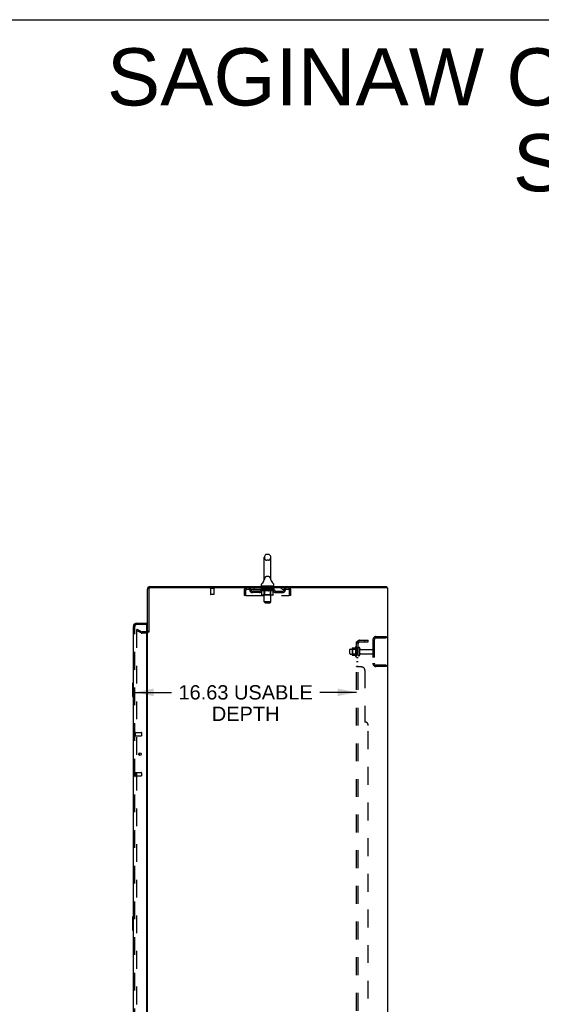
# Model space of a CAD drawing. Header units: inches. Extents: x 0 to 243, y 0 to 157.
# Tile 61 of 63: x 126 to 165, y 83 to 157. Entities that reach past the tile are written whole.
import ezdxf

# ---------------------------------------------------------------- set-up
doc = ezdxf.new("R2010")
doc.units = ezdxf.units.IN
doc.header["$LTSCALE"] = 13.357143
doc.header["$MEASUREMENT"] = 0
doc.linetypes.add('HIDDEN', pattern=[0.2, 0.1, -0.1])
doc.layers.get('0').update_dxf_attribs({"linetype": 'CONTINUOUS'})
for name, color, linetype in [('DEFAULT_2', 8, 'HIDDEN'), ('DIMENSIONS', 7, 'CONTINUOUS'), ('LEFTHAND_DOOR_ASSEMBLY', 7, 'CONTINUOUS'), ('RIGHTHAND_DOOR_ASSEMBLY', 7, 'CONTINUOUS'), ('SUBPANEL', 7, 'CONTINUOUS')]:
    doc.layers.add(name, color=color, linetype=linetype)
doc.styles.get("Standard").update_dxf_attribs({"font": 'arial.ttf'})
doc.dimstyles.new('DIMSTYLE_1', dxfattribs={"dimtxt": 1.071429, "dimasz": 1.428571, "dimexe": 0.09, "dimexo": 0.07, "dimgap": 0.0375, "dimtad": 0, "dimtih": 1, "dimtoh": 1, "dimzin": 4, "dimdsep": 46, "dimtxsty": 'Standard', "dimblk": '_FILLED', "dimblk1": '_FILLED', "dimblk2": '_FILLED', "dimcen": 0.09, "dimadec": 3, "dimazin": 1, "dimtfac": 1, "dimtdec": 3, "dimtofl": 0, "dimtmove": 0, "dimatfit": 3, "dimldrblk": '_FILLED', "dimfxl": 0, "dimtolj": 1, "dimtzin": 4, "dimarcsym": 0})

# ---------------------------------------------------------------- blocks, each defined once
blk = doc.blocks.new('_FILLED')
at = {"color": 0, "linetype": 'ByBlock'}
blk.add_solid([(0, 0), (-1, 0.2), (-1, -0.2)], dxfattribs=at)
blk = doc.blocks.new('*D2')
at = {"layer": 'DIMENSIONS', "color": 2, "linetype": 'Continuous'}
for p, q in [((134.462, 106.745), (137.212, 106.745)), ((151.087, 106.745), (148.336, 106.745))]:
    blk.add_line(p, q, dxfattribs=at)
at = {"layer": 'DIMENSIONS', "color": 2, "linetype": 'Continuous', "xscale": 1.4285714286, "yscale": 1.4285714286, "zscale": 1.4285714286, "rotation": 180}
blk.add_blockref('_FILLED', (134.462, 106.745), dxfattribs=at)
at = {"layer": 'DIMENSIONS', "color": 2, "linetype": 'Continuous', "xscale": 1.4285714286, "yscale": 1.4285714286, "zscale": 1.4285714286}
blk.add_blockref('_FILLED', (151.087, 106.745), dxfattribs=at)
at = {"layer": 'DIMENSIONS', "color": 2, "linetype": 'Continuous', "insert": (142.774, 107.281), "char_height": 1.07143, "width": 10.05311, "attachment_point": 2, "line_spacing_factor": 0.9}
blk.add_mtext('16.63 USABLE\\PDEPTH', dxfattribs=at)

msp = doc.modelspace()

# ---------------------------------------------------------------- linework, layer by layer
at = {"color": 7, "linetype": 'Continuous'}
for p, q in [((0, 157.143), (242.857, 157.143)), ((144.174, 115.198), (144.174, 116.861)), ((144.479, 117.083), (144.352, 117.083)), ((144.657, 115.198), (144.657, 116.861)), ((144.169, 115.153), (144.168, 115.153)), ((144.173, 115.171), (144.172, 115.17)), ((144.172, 115.17), (144.172, 115.169)), ((144.172, 115.169), (144.172, 115.168)), ((144.172, 115.168), (144.172, 115.167)), ((144.172, 115.168), (144.172, 115.167)), ((144.172, 115.167), (144.172, 115.166)), ((144.174, 115.178), (144.173, 115.177)), ((144.174, 115.177), (144.173, 115.177)), ((144.173, 115.177), (144.173, 115.176)), ((144.173, 115.176), (144.173, 115.175)), ((144.173, 115.176), (144.173, 115.175)), ((144.173, 115.175), (144.173, 115.174)), ((144.173, 115.175), (144.173, 115.175)), ((144.173, 115.174), (144.173, 115.173)), ((144.173, 115.173), (144.173, 115.172)), ((144.173, 115.173), (144.173, 115.172)), ((144.173, 115.172), (144.173, 115.172)), ((144.173, 115.172), (144.173, 115.171)), ((144.173, 115.171), (144.173, 115.17)), ((144.174, 115.193), (144.174, 115.198)), ((144.174, 115.193), (144.174, 115.192)), ((144.174, 115.192), (144.174, 115.191)), ((144.174, 115.192), (144.174, 115.191)), ((144.174, 115.191), (144.174, 115.19)), ((144.174, 115.19), (144.174, 115.19)), ((144.174, 115.19), (144.174, 115.189)), ((144.174, 115.189), (144.174, 115.189)), ((144.174, 115.189), (144.174, 115.188)), ((144.174, 115.188), (144.174, 115.187)), ((144.174, 115.187), (144.174, 115.187)), ((144.174, 115.187), (144.174, 115.186)), ((144.174, 115.186), (144.174, 115.185)), ((144.174, 115.185), (144.174, 115.184)), ((144.174, 115.185), (144.174, 115.183)), ((144.174, 115.184), (144.174, 115.183)), ((144.174, 115.183), (144.174, 115.182)), ((144.174, 115.183), (144.174, 115.181)), ((144.174, 115.182), (144.174, 115.181)), ((144.174, 115.181), (144.174, 115.18)), ((144.174, 115.181), (144.174, 115.18)), ((144.174, 115.18), (144.174, 115.179)), ((144.174, 115.179), (144.174, 115.179)), ((144.174, 115.179), (144.174, 115.178)), ((144.657, 115.198), (144.657, 115.193)), ((144.657, 115.192), (144.657, 115.193)), ((144.657, 115.193), (144.657, 115.193)), ((144.657, 115.187), (144.657, 115.188)), ((144.657, 115.185), (144.657, 115.186)), ((144.657, 115.184), (144.657, 115.185)), ((144.657, 115.185), (144.657, 115.185)), ((144.657, 115.183), (144.657, 115.184)), ((144.657, 115.184), (144.657, 115.184)), ((144.657, 115.182), (144.657, 115.183)), ((144.657, 115.181), (144.657, 115.182)), ((144.657, 115.182), (144.657, 115.182)), ((144.657, 115.18), (144.657, 115.181)), ((144.657, 115.181), (144.657, 115.181)), ((144.658, 115.179), (144.657, 115.18)), ((144.657, 115.18), (144.657, 115.18)), ((144.658, 115.177), (144.658, 115.179)), ((144.658, 115.178), (144.658, 115.179)), ((144.658, 115.177), (144.658, 115.178)), ((144.658, 115.176), (144.658, 115.177)), ((144.658, 115.175), (144.658, 115.176)), ((144.658, 115.175), (144.658, 115.176)), ((144.658, 115.174), (144.658, 115.175)), ((144.658, 115.173), (144.658, 115.174)), ((144.658, 115.172), (144.658, 115.173)), ((144.658, 115.172), (144.658, 115.173)), ((144.659, 115.171), (144.658, 115.172)), ((144.659, 115.17), (144.658, 115.171)), ((144.659, 115.169), (144.659, 115.17)), ((144.659, 115.169), (144.659, 115.17)), ((144.659, 115.168), (144.659, 115.169)), ((144.659, 115.167), (144.659, 115.168)), ((144.659, 115.166), (144.659, 115.167)), ((144.663, 115.153), (144.663, 115.154)), ((143.941, 114.765), (143.941, 114.803)), ((143.978, 114.705), (143.978, 114.675)), ((144.853, 114.705), (143.978, 114.705)), ((144.853, 114.705), (144.853, 114.675)), ((144.891, 114.765), (144.891, 114.803)), ((153.364, 114.571), (153.364, 114.675))]:
    msp.add_line(p, q, dxfattribs=at)
at = {"color": 3, "linetype": 'Continuous'}
for p, q in [((135.416, 111.258), (135.416, 114.486)), ((135.52, 114.481), (135.52, 111.258)), ((135.605, 114.675), (153.364, 114.675)), ((153.416, 114.571), (135.61, 114.571)), ((153.416, 114.571), (153.416, 46.779)), ((135.416, 50.123), (135.416, 111.227))]:
    msp.add_line(p, q, dxfattribs=at)
at = {"color": 7, "linetype": 'Continuous'}
for points in [[(144.657, 115.186), (144.657, 115.187), (144.657, 115.187), (144.657, 115.188), (144.657, 115.189), (144.657, 115.189), (144.657, 115.19), (144.657, 115.191), (144.657, 115.191), (144.657, 115.192)], [(144.657, 115.189), (144.657, 115.189), (144.657, 115.19), (144.657, 115.191), (144.657, 115.191), (144.657, 115.192)]]:
    msp.add_lwpolyline(points, dxfattribs=at)
for centre, radius, start, end in [((144.416, 116.861), 0.241, 123.18477, 180), ((144.352, 116.958), 0.125, 90, 123.18477), ((144.479, 116.958), 0.125, 56.81523, 90), ((144.416, 116.861), 0.241, 0, 56.81523), ((143.692, 115.304), 0.5, 306.74144, 344.67913), ((145.139, 115.304), 0.5, 195.32091, 233.25856), ((135.605, 114.486), 0.085, 94.4898, 175.5102), ((144.066, 114.803), 0.125, 126.74144, 180), ((144.001, 114.765), 0.06, 180, 270), ((144.831, 114.765), 0.06, 270, 360), ((144.766, 114.803), 0.125, 0, 53.25856)]:
    msp.add_arc(centre, radius, start, end, dxfattribs=at)
at = {"color": 3, "linetype": 'Continuous'}
for centre, radius, start, end in [((135.605, 114.486), 0.189, 90, 180), ((135.61, 114.481), 0.09, 90, 180), ((135.331, 111.364), 0.085, 274.04931, 360)]:
    msp.add_arc(centre, radius, start, end, dxfattribs=at)
at = {"layer": 'DEFAULT_2', "color": 8, "linetype": 'HIDDEN'}
for p, q in [((144.479, 116.638), (144.352, 116.638)), ((144.168, 115.153), (144.168, 115.153)), ((144.168, 115.153), (144.168, 115.153)), ((144.168, 115.153), (144.168, 115.153)), ((144.168, 115.153), (144.168, 115.153)), ((144.169, 115.154), (144.169, 115.153)), ((144.479, 115.42), (144.352, 115.42)), ((144.663, 115.153), (144.663, 115.153)), ((140.412, 114.528), (140.128, 114.528)), ((140.146, 114.528), (140.146, 114.081)), ((140.394, 114.528), (140.394, 114.081)), ((142.666, 114.404), (142.666, 114.009)), ((142.666, 114.404), (142.77, 114.404)), ((142.77, 114.404), (142.77, 114.009)), ((142.8, 114.009), (142.8, 114.404)), ((142.833, 114.467), (142.833, 114.571)), ((142.833, 114.467), (145.999, 114.467)), ((143.384, 114.571), (143.384, 114.467)), ((143.909, 114.43), (143.909, 114.462)), ((143.909, 114.462), (144.154, 114.462)), ((143.987, 114.376), (143.909, 114.43)), ((144.922, 114.43), (143.909, 114.43)), ((143.91, 114.462), (143.91, 114.465)), ((144.006, 114.464), (143.91, 114.465)), ((143.917, 114.462), (143.917, 114.467)), ((143.924, 114.459), (143.924, 114.462)), ((143.924, 114.459), (144.907, 114.459)), ((143.931, 114.459), (143.931, 114.462)), ((143.932, 114.459), (143.932, 114.462)), ((143.94, 114.462), (143.94, 114.467)), ((143.953, 114.459), (143.953, 114.462)), ((143.954, 114.459), (143.954, 114.462)), ((143.977, 114.462), (143.977, 114.467)), ((143.978, 114.467), (143.978, 114.571)), ((143.987, 114.05), (143.987, 114.376)), ((143.987, 114.376), (143.999, 114.367)), ((143.989, 114.459), (143.989, 114.462)), ((143.991, 114.459), (143.991, 114.462)), ((144.011, 114.36), (143.999, 114.368)), ((144.006, 114.462), (144.006, 114.464)), ((144.022, 114.354), (144.01, 114.36)), ((144.034, 114.349), (144.022, 114.354)), ((144.028, 114.462), (144.028, 114.467)), ((144.029, 114.459), (144.029, 114.462)), ((144.03, 114.459), (144.03, 114.462)), ((144.032, 114.459), (144.032, 114.462)), ((144.045, 114.344), (144.034, 114.349)), ((144.038, 114.459), (144.038, 114.462)), ((144.038, 114.459), (144.038, 114.462)), ((144.04, 114.459), (144.04, 114.462)), ((144.043, 114.459), (144.043, 114.462)), ((144.047, 114.459), (144.047, 114.462)), ((144.058, 114.459), (144.058, 114.462)), ((144.072, 114.459), (144.072, 114.462)), ((144.073, 114.459), (144.073, 114.464)), ((144.089, 114.459), (144.089, 114.462)), ((144.09, 114.462), (144.09, 114.467)), ((144.098, 114.459), (144.098, 114.462)), ((144.101, 114.459), (144.101, 114.462)), ((144.109, 114.459), (144.109, 114.462)), ((144.118, 114.459), (144.118, 114.465)), ((144.13, 114.459), (144.13, 114.462)), ((144.133, 114.459), (144.133, 114.462)), ((144.154, 114.349), (144.143, 114.344)), ((144.154, 114.459), (144.154, 114.462)), ((144.166, 114.354), (144.154, 114.349)), ((144.158, 114.705), (144.158, 114.675)), ((144.208, 114.462), (144.158, 114.462)), ((144.163, 114.462), (144.163, 114.467)), ((144.166, 114.053), (144.166, 114.427)), ((144.177, 114.36), (144.166, 114.354)), ((144.167, 113.515), (144.167, 114.675)), ((144.168, 114.459), (144.168, 114.462)), ((144.172, 114.459), (144.172, 114.462)), ((144.176, 114.459), (144.176, 114.466)), ((144.189, 114.367), (144.177, 114.36)), ((144.18, 114.459), (144.18, 114.462)), ((144.189, 114.459), (144.189, 114.462)), ((144.201, 114.375), (144.189, 114.367)), ((144.201, 114.05), (144.201, 114.375)), ((144.201, 114.375), (144.224, 114.367)), ((144.208, 114.459), (144.208, 114.462)), ((144.268, 114.462), (144.22, 114.462)), ((144.247, 114.36), (144.224, 114.367)), ((144.237, 114.459), (144.237, 114.462)), ((144.242, 114.462), (144.242, 114.467)), ((144.245, 114.459), (144.245, 114.462)), ((144.247, 114.459), (144.247, 114.466)), ((144.27, 114.354), (144.247, 114.36)), ((144.25, 114.459), (144.25, 114.462)), ((144.255, 114.459), (144.255, 114.462)), ((144.268, 114.459), (144.268, 114.462)), ((144.292, 114.349), (144.269, 114.354)), ((144.332, 114.462), (144.288, 114.462)), ((144.314, 114.344), (144.292, 114.349)), ((144.299, 114.459), (144.299, 114.462)), ((144.311, 114.695), (144.311, 114.615)), ((144.511, 114.605), (144.321, 114.605)), ((144.324, 114.462), (144.416, 114.467)), ((144.328, 114.462), (144.328, 114.467)), ((144.328, 114.462), (144.328, 114.467)), ((144.328, 114.467), (144.328, 114.467)), ((144.328, 114.459), (144.328, 114.462)), ((144.331, 114.459), (144.331, 114.462)), ((144.332, 114.459), (144.332, 114.462)), ((144.332, 114.459), (144.332, 114.462)), ((144.399, 114.462), (144.36, 114.462)), ((144.365, 114.459), (144.365, 114.462)), ((144.399, 114.459), (144.399, 114.462)), ((144.414, 114.462), (144.413, 114.462)), ((144.413, 114.459), (144.413, 114.462)), ((144.414, 114.459), (144.414, 114.462)), ((144.416, 114.462), (144.416, 114.467)), ((144.416, 114.467), (144.507, 114.462)), ((144.418, 114.459), (144.418, 114.462)), ((144.418, 114.459), (144.418, 114.462)), ((144.418, 114.462), (144.418, 114.462)), ((144.432, 114.459), (144.432, 114.462)), ((144.432, 114.462), (144.471, 114.462)), ((144.466, 114.459), (144.466, 114.462)), ((144.499, 114.459), (144.499, 114.462)), ((144.499, 114.459), (144.499, 114.462)), ((144.499, 114.462), (144.543, 114.462)), ((144.5, 114.459), (144.5, 114.462)), ((144.503, 114.462), (144.503, 114.467)), ((144.503, 114.467), (144.504, 114.467)), ((144.503, 114.459), (144.503, 114.462)), ((144.504, 114.462), (144.504, 114.467)), ((144.539, 114.349), (144.517, 114.344)), ((144.521, 114.695), (144.521, 114.615)), ((144.532, 114.459), (144.532, 114.462)), ((144.561, 114.354), (144.539, 114.349)), ((144.583, 114.36), (144.561, 114.354)), ((144.564, 114.459), (144.564, 114.462)), ((144.564, 114.462), (144.611, 114.462)), ((144.576, 114.459), (144.576, 114.462)), ((144.582, 114.459), (144.582, 114.462)), ((144.606, 114.367), (144.583, 114.36)), ((144.584, 114.459), (144.584, 114.466)), ((144.586, 114.459), (144.586, 114.462)), ((144.589, 114.462), (144.589, 114.467)), ((144.595, 114.459), (144.595, 114.462)), ((144.629, 114.374), (144.606, 114.367)), ((144.623, 114.459), (144.623, 114.462)), ((144.623, 114.462), (144.673, 114.462)), ((144.629, 114.05), (144.629, 114.374)), ((144.629, 114.374), (144.64, 114.367)), ((144.651, 114.36), (144.64, 114.367)), ((144.643, 114.459), (144.643, 114.462)), ((144.651, 114.459), (144.651, 114.462)), ((144.662, 114.354), (144.651, 114.36)), ((144.655, 114.459), (144.655, 114.466)), ((144.66, 114.459), (144.66, 114.462)), ((144.673, 114.349), (144.662, 114.354)), ((144.663, 114.459), (144.663, 114.462)), ((144.665, 113.515), (144.665, 114.675)), ((144.666, 114.053), (144.666, 114.427)), ((144.669, 114.462), (144.669, 114.467)), ((144.673, 114.705), (144.673, 114.675)), ((144.684, 114.344), (144.673, 114.349)), ((144.677, 114.459), (144.677, 114.462)), ((144.677, 114.462), (144.838, 114.462)), ((144.699, 114.459), (144.699, 114.462)), ((144.701, 114.459), (144.701, 114.462)), ((144.714, 114.459), (144.714, 114.465)), ((144.723, 114.459), (144.723, 114.462)), ((144.73, 114.459), (144.73, 114.462)), ((144.733, 114.459), (144.733, 114.462)), ((144.741, 114.462), (144.741, 114.467)), ((144.742, 114.459), (144.742, 114.462)), ((144.758, 114.459), (144.758, 114.464)), ((144.759, 114.459), (144.759, 114.462)), ((144.773, 114.459), (144.773, 114.462)), ((144.785, 114.459), (144.785, 114.462)), ((144.788, 114.459), (144.788, 114.462)), ((144.799, 114.349), (144.788, 114.344)), ((144.791, 114.459), (144.791, 114.462)), ((144.794, 114.459), (144.794, 114.462)), ((144.794, 114.459), (144.794, 114.462)), ((144.799, 114.459), (144.799, 114.462)), ((144.809, 114.354), (144.799, 114.349)), ((144.802, 114.459), (144.802, 114.462)), ((144.802, 114.459), (144.802, 114.462)), ((144.803, 114.462), (144.803, 114.467)), ((144.82, 114.36), (144.809, 114.354)), ((144.831, 114.367), (144.82, 114.36)), ((144.842, 114.374), (144.831, 114.367)), ((144.84, 114.459), (144.84, 114.462)), ((144.842, 114.459), (144.842, 114.462)), ((144.842, 114.374), (144.922, 114.43)), ((144.842, 114.05), (144.842, 114.374)), ((144.853, 114.467), (144.853, 114.571)), ((144.854, 114.462), (144.854, 114.467)), ((144.877, 114.459), (144.877, 114.462)), ((144.878, 114.459), (144.878, 114.462)), ((144.891, 114.462), (144.891, 114.467)), ((144.899, 114.459), (144.899, 114.462)), ((144.9, 114.459), (144.9, 114.462)), ((144.907, 114.459), (144.907, 114.462)), ((144.914, 114.462), (144.914, 114.467)), ((144.922, 114.43), (144.922, 114.467)), ((145.447, 114.571), (145.447, 114.467)), ((145.999, 114.571), (145.999, 114.467)), ((146.032, 114.404), (146.032, 114.009)), ((146.062, 114.009), (146.062, 114.404)), ((146.166, 114.404), (146.062, 114.404)), ((146.166, 114.009), (146.166, 114.404)), ((140.384, 114.071), (140.156, 114.071)), ((142.77, 114.009), (142.666, 114.009)), ((142.8, 114.009), (146.032, 114.009)), ((143.301, 114.216), (143.301, 114.32)), ((143.784, 114.32), (143.301, 114.32)), ((143.784, 114.216), (143.301, 114.216)), ((143.551, 114.216), (143.551, 114.32)), ((144.808, 114.021), (144.021, 114.021)), ((144.056, 114.341), (144.045, 114.344)), ((144.132, 114.341), (144.056, 114.341)), ((144.132, 114.341), (144.143, 114.344)), ((144.166, 114.053), (144.134, 114.021)), ((144.666, 114.053), (144.166, 114.053)), ((144.336, 114.341), (144.314, 114.344)), ((144.495, 114.341), (144.336, 114.341)), ((144.495, 114.341), (144.517, 114.344)), ((144.611, 114.021), (144.613, 114.021)), ((144.613, 114.021), (144.616, 114.022)), ((144.616, 114.022), (144.618, 114.023)), ((144.618, 114.023), (144.619, 114.024)), ((144.619, 114.024), (144.621, 114.026)), ((144.666, 114.053), (144.697, 114.021)), ((144.694, 114.341), (144.683, 114.344)), ((144.777, 114.341), (144.694, 114.341)), ((144.777, 114.341), (144.788, 114.344)), ((145.047, 114.32), (145.53, 114.32)), ((145.047, 114.216), (145.53, 114.216)), ((145.28, 114.216), (145.28, 114.32)), ((145.53, 114.216), (145.53, 114.32)), ((146.166, 114.009), (146.062, 114.009)), ((144.227, 113.455), (144.167, 113.515)), ((144.665, 113.515), (144.167, 113.515)), ((144.227, 113.455), (144.605, 113.455)), ((144.605, 113.455), (144.665, 113.515)), ((134.655, 111.48), (134.603, 111.39)), ((134.603, 111.409), (134.603, 49.941)), ((134.655, 111.48), (134.995, 111.283)), ((134.943, 111.193), (134.603, 111.39)), ((135.331, 111.279), (135.011, 111.279)), ((135.331, 111.175), (135.011, 111.175)), ((152.312, 110.679), (152.312, 108.922)), ((152.416, 110.679), (152.416, 108.922)), ((152.558, 110.925), (153.312, 110.925)), ((152.558, 110.821), (153.312, 110.821)), ((152.842, 110.925), (152.842, 110.821)), ((153.312, 110.925), (153.312, 110.821)), ((150.587, 109.643), (150.587, 109.958)), ((150.617, 109.988), (151.212, 109.988)), ((150.751, 110.056), (150.751, 109.544)), ((150.771, 109.984), (150.751, 110.004)), ((150.761, 110.078), (150.989, 110.078)), ((150.771, 109.984), (150.771, 109.617)), ((151.067, 109.984), (150.771, 109.984)), ((151.017, 110.156), (151.017, 109.444)), ((151.067, 109.984), (151.087, 110.004)), ((151.067, 109.984), (151.067, 109.617)), ((151.087, 110.134), (151.087, 109.466)), ((151.212, 109.543), (151.212, 110.058)), ((151.322, 109.543), (151.322, 110.058)), ((151.384, 109.965), (152.282, 109.965)), ((150.617, 109.613), (151.212, 109.613)), ((150.771, 109.617), (150.751, 109.597)), ((150.761, 109.523), (150.989, 109.523)), ((151.067, 109.617), (150.771, 109.617)), ((151.067, 109.617), (151.087, 109.597)), ((151.384, 109.635), (152.282, 109.635)), ((153.312, 108.779), (152.558, 108.779)), ((153.312, 108.675), (152.558, 108.675)), ((152.842, 108.779), (152.842, 108.675)), ((153.312, 108.779), (153.312, 108.675))]:
    msp.add_line(p, q, dxfattribs=at)
for points in [[(142.8, 114.404), (142.802, 114.423), (142.804, 114.441), (142.807, 114.459), (142.809, 114.477), (142.811, 114.493), (142.814, 114.508), (142.816, 114.522), (142.818, 114.535), (142.821, 114.545), (142.823, 114.555), (142.826, 114.562), (142.828, 114.567), (142.83, 114.57), (142.833, 114.571)], [(142.8, 114.404), (142.802, 114.411), (142.804, 114.418), (142.807, 114.425), (142.809, 114.431), (142.811, 114.438), (142.814, 114.443), (142.816, 114.449), (142.818, 114.453), (142.821, 114.457), (142.823, 114.461), (142.826, 114.464), (142.828, 114.465), (142.83, 114.467), (142.833, 114.467)], [(145.999, 114.571), (146.001, 114.57), (146.003, 114.567), (146.006, 114.562), (146.008, 114.555), (146.01, 114.545), (146.013, 114.535), (146.015, 114.522), (146.017, 114.508), (146.02, 114.493), (146.022, 114.477), (146.025, 114.459), (146.027, 114.441), (146.029, 114.423), (146.032, 114.404)], [(145.999, 114.467), (146.001, 114.467), (146.003, 114.465), (146.006, 114.464), (146.008, 114.461), (146.01, 114.457), (146.013, 114.453), (146.015, 114.449), (146.017, 114.443), (146.02, 114.438), (146.022, 114.431), (146.025, 114.425), (146.027, 114.418), (146.029, 114.411), (146.032, 114.404)], [(144.021, 114.021), (144.017, 114.021), (144.013, 114.022), (144.009, 114.023), (144.005, 114.024), (144.001, 114.026), (143.998, 114.029), (143.995, 114.031), (143.992, 114.035), (143.99, 114.038), (143.988, 114.042), (143.987, 114.046), (143.987, 114.05)], [(144.218, 114.021), (144.216, 114.021), (144.214, 114.022), (144.212, 114.023), (144.21, 114.024), (144.208, 114.026), (144.206, 114.029), (144.205, 114.031), (144.203, 114.035), (144.202, 114.038), (144.201, 114.042), (144.201, 114.046), (144.201, 114.05)], [(144.621, 114.026), (144.623, 114.029), (144.625, 114.031), (144.626, 114.035), (144.627, 114.038)], [(144.623, 114.029), (144.625, 114.031), (144.626, 114.035)], [(144.627, 114.038), (144.628, 114.042), (144.628, 114.046), (144.629, 114.05)], [(144.628, 114.042), (144.628, 114.046), (144.629, 114.05)], [(144.808, 114.021), (144.812, 114.021), (144.816, 114.022), (144.82, 114.023), (144.824, 114.024), (144.828, 114.026), (144.831, 114.029), (144.835, 114.031), (144.837, 114.035), (144.839, 114.038), (144.841, 114.042), (144.842, 114.046), (144.842, 114.05)], [(134.62, 111.429), (134.619, 111.429), (134.617, 111.429), (134.615, 111.428), (134.613, 111.428), (134.611, 111.427), (134.61, 111.425), (134.608, 111.424), (134.607, 111.422), (134.606, 111.42), (134.605, 111.418), (134.604, 111.416), (134.604, 111.414), (134.603, 111.412), (134.603, 111.409)], [(134.628, 111.427), (134.626, 111.428), (134.624, 111.429), (134.623, 111.429), (134.621, 111.429), (134.62, 111.429)]]:
    msp.add_lwpolyline(points, dxfattribs=at)
for centre, radius, start, end in [((144.416, 116.861), 0.241, 180, 236.81523), ((144.352, 116.763), 0.125, 236.81523, 270), ((144.479, 116.763), 0.125, 270, 303.18477), ((144.416, 116.861), 0.241, 303.18477, 360), ((144.416, 115.198), 0.241, 123.18477, 180), ((144.352, 115.295), 0.125, 90, 123.18477), ((144.479, 115.295), 0.125, 56.81523, 90), ((144.416, 115.198), 0.241, 0, 56.81523), ((140.128, 114.55), 0.0215, 90, 270), ((140.412, 114.55), 0.0215, 270, 90), ((142.833, 114.404), 0.167, 90, 180), ((142.833, 114.404), 0.063, 90, 180), ((143.012, 114.404), 0.167, 8.07163, 90), ((143.012, 114.405), 0.0625, 7.98631, 90), ((143.301, 114.445), 0.229, 187.98631, 270), ((143.301, 114.445), 0.125, 188.07163, 270), ((143.784, 114.445), 0.125, 270, 351.92837), ((143.784, 114.445), 0.229, 270, 352.01369), ((144.073, 114.404), 0.167, 90, 171.92837), ((144.073, 114.405), 0.0625, 90, 172.01369), ((144.134, 114.427), 0.0318, 0, 89.99999), ((144.137, 114.675), 0.03, 0, 90), ((144.301, 114.695), 0.01, 0, 90), ((144.321, 114.615), 0.01, 180, 270), ((144.511, 114.615), 0.01, 270, 360), ((144.531, 114.695), 0.01, 90, 180), ((144.695, 114.675), 0.03, 90, 180), ((144.697, 114.427), 0.0318, 90.00001, 180), ((144.758, 114.404), 0.167, 8.07163, 90), ((144.759, 114.405), 0.0625, 7.98631, 90), ((145.047, 114.445), 0.229, 187.98631, 270), ((145.047, 114.445), 0.125, 188.07163, 270), ((145.53, 114.445), 0.125, 270, 351.92837), ((145.53, 114.445), 0.229, 270, 352.01369), ((145.819, 114.404), 0.167, 90, 171.92837), ((145.819, 114.405), 0.0625, 90, 172.01369), ((145.999, 114.404), 0.167, 0, 90), ((145.999, 114.404), 0.063, 0, 90), ((140.156, 114.081), 0.01, 180, 270), ((140.384, 114.081), 0.01, 270, 360), ((135.011, 111.312), 0.137, 240, 270), ((135.011, 111.312), 0.033, 240, 270), ((135.331, 111.364), 0.189, 270, 360), ((135.331, 111.364), 0.085, 270, 274.04931), ((152.558, 110.679), 0.246, 90, 180), ((152.558, 110.679), 0.142, 90, 180), ((150.617, 109.958), 0.03, 90, 180.00001), ((150.761, 110.068), 0.01, 90, 174.80617), ((150.892, 110.056), 0.141, 174.79195, 180), ((150.97, 110.088), 0.01, 270, 336.03207), ((151.617, 109.8), 0.698, 149.33687, 156.03207), ((151.048, 110.134), 0.0384, 0, 145.55034), ((151.267, 110.058), 0.055, 360, 180), ((151.384, 110.028), 0.0625, 180, 270), ((152.282, 109.935), 0.03, 360, 90), ((150.617, 109.643), 0.03, 179.99999, 270), ((150.892, 109.544), 0.141, 180, 185.20805), ((150.761, 109.533), 0.01, 185.19383, 270), ((150.97, 109.513), 0.01, 23.96793, 90), ((151.617, 109.8), 0.698, 203.96793, 210.66313), ((151.048, 109.466), 0.0384, 214.44966, 360), ((151.267, 109.543), 0.055, 180, 0), ((151.384, 109.573), 0.0625, 90, 180), ((152.282, 109.665), 0.03, 270, 0), ((152.558, 108.922), 0.246, 180, 270), ((152.558, 108.922), 0.142, 180, 270)]:
    msp.add_arc(centre, radius, start, end, dxfattribs=at)
for centre, major_axis, ratio, start_param, end_param in [((144.416, 114.467), (0.506, 0.005), 0.05963, 9.249616, 9.431313), ((144.416, 114.467), (0.506, 0), 0.060556, -3.083241, -2.96706), ((143.874, 114.458), (0.158, 0.002), 0.05963, 0.25549, 1.295341), ((144.416, 114.467), (0.506, 0.011), 0.05688, 2.791345, 2.965878), ((143.929, 114.458), (0.158, -0.002), 0.05963, 0.605815, 1.645666), ((144.416, 114.467), (0.506, -0.005), 0.05963, -2.96643, -2.791898), ((143.874, 114.452), (0.158, 0.003), 0.05688, 1.20151, 1.294789), ((143.929, 114.452), (0.158, 0), 0.060556, 1.551758, 1.645036), ((143.894, 114.452), (0.158, 0.002), 0.05963, 1.170259, 1.376596), ((143.93, 114.454), (0.131, 0.001), 0.05963, 1.065228, 1.614276), ((143.914, 114.454), (0.131, 0.003), 0.05688, 0.890143, 1.43919), ((143.96, 114.454), (0.131, 0), 0.060556, 1.240391, 1.789438), ((143.871, 114.458), (0.158, 0.003), 0.05688, 0.080405, 1.120256), ((144.416, 114.467), (0.506, 0.015), 0.052395, 2.616403, 2.790936), ((143.979, 114.458), (0.158, -0.003), 0.05688, 0.7809, 1.820751), ((144.416, 114.467), (0.506, -0.011), 0.05688, -2.791345, -2.616812), ((143.871, 114.452), (0.158, 0.005), 0.052395, 1.026568, 1.119847), ((143.979, 114.452), (0.158, -0.002), 0.05963, 1.72692, 1.820198), ((143.913, 114.454), (0.131, 0.004), 0.052395, 0.715201, 1.264248), ((144.005, 114.454), (0.131, -0.001), 0.05963, 1.415553, 1.9646), ((144.416, 114.467), (0.506, 0.02), 0.046319, 2.441654, 2.616187), ((144.042, 114.458), (0.158, -0.005), 0.052395, 0.955842, 1.995693), ((143.885, 114.458), (0.158, 0.005), 0.052395, -0.094537, 0.945314), ((144.416, 114.467), (0.506, -0.015), 0.052395, -2.616403, -2.44187), ((143.885, 114.452), (0.158, 0.006), 0.046319, 0.851819, 0.945098), ((144.042, 114.452), (0.158, -0.003), 0.05688, 1.902006, 1.995284), ((143.928, 114.454), (0.131, 0.005), 0.046319, 0.540452, 1.089499), ((144.062, 114.454), (0.131, -0.003), 0.05688, 1.590638, 2.139686), ((143.894, 114.458), (0.158, 0), 0.060556, 0.430652, 0.777569), ((144.416, 114.467), (0.506, 0.024), 0.038841, 2.267123, 2.441656), ((144.117, 114.458), (0.158, -0.006), 0.046319, 1.130591, 2.170442), ((143.914, 114.458), (0.158, 0.006), 0.046319, -0.269286, 0.770565), ((144.416, 114.467), (0.506, -0.02), 0.046319, -2.441654, -2.267121), ((143.914, 114.452), (0.158, 0.007), 0.038841, 0.677289, 0.770567), ((144.117, 114.452), (0.158, -0.005), 0.052395, 2.076947, 2.170226), ((143.958, 114.454), (0.131, 0.006), 0.038841, 0.365921, 0.914969), ((144.129, 114.454), (0.131, -0.004), 0.052395, 1.76558, 2.314627), ((144.416, 114.467), (0.506, 0.027), 0.030195, 2.09281, 2.267343), ((144.201, 114.458), (0.158, -0.007), 0.038841, 1.305122, 2.344973), ((143.959, 114.458), (0.158, 0.007), 0.038841, -0.443817, 0.596034), ((144.416, 114.467), (0.506, -0.024), 0.038841, -2.267123, -2.092591), ((143.959, 114.452), (0.158, 0.008), 0.030195, 0.502975, 0.596254), ((144.201, 114.452), (0.158, -0.006), 0.046319, 2.251696, 2.344975), ((144.001, 114.454), (0.131, 0.007), 0.030195, 0.191608, 0.740655), ((144.205, 114.454), (0.131, -0.005), 0.046319, 1.940329, 2.489376), ((144.018, 114.458), (0.158, 0.008), 0.030195, -0.61813, 0.421721), ((144.416, 114.467), (0.506, 0.029), 0.020645, 1.918687, 2.09322), ((144.291, 114.458), (0.158, -0.008), 0.030195, 1.479435, 2.519286), ((144.416, 114.467), (0.506, -0.027), 0.030195, -2.09281, -1.918277), ((144.018, 114.452), (0.158, 0.009), 0.020645, 0.328852, 0.422131), ((144.291, 114.452), (0.158, -0.007), 0.038841, 2.426227, 2.519505), ((144.057, 114.454), (0.131, 0.007), 0.020645, 0.017485, 0.566532), ((144.288, 114.454), (0.131, -0.006), 0.038841, 2.11486, 2.663907), ((144.089, 114.458), (0.158, 0.009), 0.020645, -0.792253, 0.247598), ((144.416, 114.467), (0.506, 0.03), 0.010478, 1.744704, 1.919237), ((144.385, 114.458), (0.158, -0.009), 0.020645, 1.653558, 2.693409), ((144.416, 114.467), (0.506, -0.029), 0.020645, -1.918687, -1.744154), ((144.089, 114.452), (0.158, 0.009), 0.010478, 0.154869, 0.248148), ((144.385, 114.452), (0.158, -0.008), 0.030195, 2.60054, 2.693819), ((144.124, 114.454), (0.131, 0.008), 0.010478, 6.126688, 6.675735), ((144.375, 114.454), (0.131, -0.007), 0.030195, 2.289173, 2.83822), ((144.17, 114.458), (0.158, 0.009), 0.010478, -0.966236, -0.000846), ((144.48, 114.458), (0.158, -0.009), 0.010478, 1.827541, 2.867392), ((144.416, 114.467), (0.506, -0.03), 0.010478, -1.744704, -1.570171), ((144.48, 114.452), (0.158, -0.009), 0.020645, 2.774664, 2.867942), ((144.463, 114.454), (0.131, -0.007), 0.020645, 2.463296, 3.012344), ((144.351, 114.458), (0.158, 0.009), 0.010478, 0.274201, 1.314052), ((144.282, 114.454), (0.131, 0.008), 0.010478, -0.000483, 0.504314), ((144.258, 114.452), (0.158, 0.009), 0.010478, 0.099668, 0.192946), ((144.416, 114.467), (0.506, 0.03), 0.010478, -1.571421, -1.396888), ((144.573, 114.452), (0.158, -0.009), 0.010478, 2.948646, 3.041925), ((144.549, 114.454), (0.131, -0.008), 0.010478, 2.637279, 3.142076), ((144.446, 114.458), (0.158, 0.009), 0.020645, 0.448184, 1.488034), ((144.369, 114.454), (0.131, 0.007), 0.020645, 0.129249, 0.678296), ((144.351, 114.452), (0.158, 0.009), 0.020645, 0.273651, 0.366929), ((144.661, 114.458), (0.158, -0.009), 0.010478, -3.140747, -2.175357), ((144.416, 114.467), (0.506, 0.029), 0.020645, -1.397439, -1.222906), ((144.416, 114.467), (0.506, -0.03), 0.010478, 1.222355, 1.396888), ((144.54, 114.458), (0.158, 0.008), 0.030195, 0.622307, 1.662158), ((144.456, 114.454), (0.131, 0.007), 0.030195, 0.303372, 0.852419), ((144.707, 114.454), (0.131, -0.008), 0.010478, 2.749043, 3.29809), ((144.742, 114.458), (0.158, -0.009), 0.020645, 2.893995, 3.933846), ((144.446, 114.452), (0.158, 0.008), 0.030195, 0.447774, 0.541052), ((144.742, 114.452), (0.158, -0.009), 0.010478, 2.893445, 2.986723), ((144.416, 114.467), (0.506, 0.027), 0.030195, -1.223315, -1.048783), ((144.416, 114.467), (0.506, -0.029), 0.020645, 1.048373, 1.222906), ((144.63, 114.458), (0.158, 0.007), 0.038841, 0.79662, 1.836471), ((144.543, 114.454), (0.131, 0.006), 0.038841, 0.477686, 1.026733), ((144.774, 114.454), (0.131, -0.007), 0.020645, 2.57506, 3.124108), ((144.813, 114.458), (0.158, -0.008), 0.030195, 2.719872, 3.759723), ((144.714, 114.458), (0.158, 0.006), 0.046319, 0.971151, 2.011002), ((144.54, 114.452), (0.158, 0.007), 0.038841, 0.622087, 0.715366), ((144.813, 114.452), (0.158, -0.009), 0.020645, 2.719462, 2.812741), ((144.416, 114.467), (0.506, 0.024), 0.038841, -1.049002, -0.874469), ((144.416, 114.467), (0.506, -0.027), 0.030195, 0.87425, 1.048783), ((144.626, 114.454), (0.131, 0.005), 0.046319, 0.652216, 1.201263), ((144.789, 114.458), (0.158, 0.005), 0.052395, 1.1459, 2.185751), ((144.83, 114.454), (0.131, -0.007), 0.030195, 2.400937, 2.949985), ((144.872, 114.458), (0.158, -0.007), 0.038841, 2.545558, 3.585409), ((144.702, 114.454), (0.131, 0.004), 0.052395, 0.826965, 1.376012), ((144.63, 114.452), (0.158, 0.006), 0.046319, 0.796618, 0.889896), ((144.872, 114.452), (0.158, -0.008), 0.030195, 2.545339, 2.638617), ((144.852, 114.458), (0.158, 0.003), 0.05688, 1.320842, 2.360692), ((144.416, 114.467), (0.506, 0.02), 0.046319, -0.874471, -0.699939), ((144.416, 114.467), (0.506, -0.024), 0.038841, 0.699936, 0.874469), ((144.917, 114.458), (0.158, -0.006), 0.046319, 2.371028, 3.410879), ((144.873, 114.454), (0.131, -0.006), 0.038841, 2.226624, 2.775671), ((144.902, 114.458), (0.158, 0.002), 0.05963, 1.495927, 2.535778), ((144.77, 114.454), (0.131, 0.003), 0.05688, 1.001907, 1.550954), ((144.947, 114.458), (0.158, -0.005), 0.052395, 2.196279, 3.23613), ((144.714, 114.452), (0.158, 0.005), 0.052395, 0.971367, 1.064645), ((144.903, 114.454), (0.131, -0.005), 0.046319, 2.052093, 2.601141), ((144.938, 114.458), (0.158, 0), 0.060556, 1.671089, 2.71094), ((144.917, 114.452), (0.158, -0.007), 0.038841, 2.371026, 2.464304), ((144.96, 114.458), (0.158, -0.003), 0.05688, 2.021337, 3.061188), ((144.416, 114.467), (0.506, 0.015), 0.052395, -0.699723, -0.52519), ((144.416, 114.467), (0.506, -0.02), 0.046319, 0.525406, 0.699939), ((144.957, 114.458), (0.158, -0.002), 0.05963, 1.846251, 2.886102), ((144.826, 114.454), (0.131, 0.001), 0.05963, 1.176993, 1.72604), ((144.918, 114.454), (0.131, -0.004), 0.052395, 1.877344, 2.426392), ((144.871, 114.454), (0.131, 0), 0.060556, 1.352155, 1.901202), ((144.917, 114.454), (0.131, -0.003), 0.05688, 1.702402, 2.25145), ((144.901, 114.454), (0.131, -0.001), 0.05963, 1.527317, 2.076364), ((144.789, 114.452), (0.158, 0.003), 0.05688, 1.146309, 1.239587), ((144.947, 114.452), (0.158, -0.006), 0.046319, 2.196495, 2.289773), ((144.416, 114.467), (0.506, 0.011), 0.05688, -0.524781, -0.350248), ((144.416, 114.467), (0.506, -0.015), 0.052395, 0.350657, 0.52519), ((144.852, 114.452), (0.158, 0.002), 0.05963, 1.321394, 1.414673), ((144.96, 114.452), (0.158, -0.005), 0.052395, 2.021746, 2.115024), ((144.416, 114.467), (0.506, 0.005), 0.05963, -0.349695, -0.175162), ((144.416, 114.467), (0.506, -0.011), 0.05688, 0.175715, 0.350248), ((144.902, 114.452), (0.158, 0), 0.060556, 1.496556, 1.589835), ((144.957, 114.452), (0.158, -0.003), 0.05688, 1.846804, 1.940083), ((144.938, 114.452), (0.158, -0.002), 0.05963, 1.671719, 1.764997), ((144.416, 114.467), (0.506, 0), 0.060556, -0.174533, 0), ((144.416, 114.467), (0.506, -0.005), 0.05963, 0.000629, 0.175162)]:
    msp.add_ellipse(centre, major_axis=major_axis, ratio=ratio, start_param=start_param, end_param=end_param, dxfattribs=at)
at = {"layer": 'LEFTHAND_DOOR_ASSEMBLY', "color": 8, "linetype": 'HIDDEN'}
for p, q in [((134.462, 49.672), (134.462, 111.679)), ((135.317, 111.821), (134.604, 111.821))]:
    msp.add_line(p, q, dxfattribs=at)
msp.add_arc((134.604, 111.679), 0.142, 90, 180, dxfattribs=at)
at = {"layer": 'RIGHTHAND_DOOR_ASSEMBLY', "color": 3, "linetype": 'Continuous'}
for p, q in [((134.358, 49.672), (134.358, 111.679)), ((134.604, 111.925), (135.337, 111.925)), ((135.337, 111.801), (135.337, 49.549))]:
    msp.add_line(p, q, dxfattribs=at)
at = {"layer": 'RIGHTHAND_DOOR_ASSEMBLY', "color": 8, "linetype": 'HIDDEN'}
for p, q in [((134.462, 49.672), (134.462, 111.679)), ((135.317, 111.821), (134.604, 111.821)), ((134.505, 103.754), (134.505, 103.47)), ((134.505, 103.736), (134.952, 103.736)), ((134.505, 103.488), (134.952, 103.488)), ((134.962, 103.726), (134.962, 103.498)), ((134.505, 100.754), (134.505, 100.47)), ((134.505, 100.736), (134.952, 100.736)), ((134.505, 100.488), (134.952, 100.488)), ((134.962, 100.726), (134.962, 100.498))]:
    msp.add_line(p, q, dxfattribs=at)
at = {"layer": 'RIGHTHAND_DOOR_ASSEMBLY', "color": 7, "linetype": 'Continuous'}
for p, q in [((135.337, 111.821), (135.317, 111.821)), ((135.337, 111.821), (135.337, 111.925)), ((134.298, 107.41), (134.298, 106.44)), ((134.358, 107.425), (134.313, 107.425)), ((134.344, 107.325), (134.344, 106.525)), ((134.313, 106.425), (134.358, 106.425)), ((134.782, 102.167), (134.782, 102.057)), ((134.298, 89.91), (134.298, 88.94)), ((134.358, 89.925), (134.313, 89.925)), ((134.344, 89.825), (134.344, 89.025)), ((134.313, 88.925), (134.358, 88.925))]:
    msp.add_line(p, q, dxfattribs=at)
for points in [[(134.343, 107.361), (134.343, 107.356), (134.343, 107.35), (134.344, 107.344), (134.344, 107.338), (134.344, 107.331), (134.344, 107.325)], [(134.344, 106.525), (134.344, 106.519), (134.344, 106.513), (134.344, 106.506), (134.343, 106.5), (134.343, 106.495), (134.343, 106.489)], [(134.343, 89.861), (134.343, 89.856), (134.343, 89.85), (134.344, 89.844), (134.344, 89.838), (134.344, 89.831), (134.344, 89.825)], [(134.344, 89.025), (134.344, 89.019), (134.344, 89.013), (134.344, 89.006), (134.343, 89), (134.343, 88.995), (134.343, 88.989)]]:
    msp.add_lwpolyline(points, dxfattribs=at)
at = {"layer": 'RIGHTHAND_DOOR_ASSEMBLY', "color": 3, "linetype": 'Continuous'}
msp.add_circle((134.858, 102.112), 0.0938, dxfattribs=at)
for centre, radius, start, end in [((134.604, 111.679), 0.246, 90, 180), ((135.317, 111.801), 0.02, 0, 90)]:
    msp.add_arc(centre, radius, start, end, dxfattribs=at)
at = {"layer": 'RIGHTHAND_DOOR_ASSEMBLY', "color": 8, "linetype": 'HIDDEN'}
for centre, radius, start, end in [((134.604, 111.679), 0.142, 90, 180), ((134.483, 103.754), 0.0215, 0, 180), ((134.483, 103.47), 0.0215, 180, 360), ((134.952, 103.726), 0.01, 0, 90), ((134.952, 103.498), 0.01, 270, 360), ((134.483, 100.754), 0.0215, 0, 180), ((134.483, 100.47), 0.0215, 180, 360), ((134.952, 100.726), 0.01, 0, 90), ((134.952, 100.498), 0.01, 270, 360)]:
    msp.add_arc(centre, radius, start, end, dxfattribs=at)
at = {"layer": 'RIGHTHAND_DOOR_ASSEMBLY', "color": 7, "linetype": 'Continuous'}
for centre, radius, start, end in [((134.522, 111.535), 0.26, 87.37637, 90), ((134.313, 107.41), 0.015, 90, 180), ((134.343, 107.41), 0.015, 0, 90), ((134.313, 106.44), 0.015, 180, 270), ((134.343, 106.44), 0.015, 270, 360), ((134.313, 89.91), 0.015, 90, 180), ((134.343, 89.91), 0.015, 0, 90), ((134.313, 88.94), 0.015, 180, 270), ((134.343, 88.94), 0.015, 270, 360)]:
    msp.add_arc(centre, radius, start, end, dxfattribs=at)
at = {"layer": 'SUBPANEL', "color": 8, "linetype": 'HIDDEN'}
for p, q in [((151.087, 50.831), (151.087, 110.519)), ((151.212, 110.519), (151.087, 110.519)), ((151.212, 110.05), (151.087, 110.05)), ((151.141, 110.557), (151.237, 110.478)), ((151.212, 110.498), (151.211, 110.499)), ((151.212, 50.831), (151.212, 110.519)), ((151.216, 110.496), (151.216, 110.496)), ((151.324, 110.644), (151.962, 110.644)), ((151.324, 110.519), (151.962, 110.519)), ((151.712, 110.519), (151.712, 110.644)), ((151.962, 110.519), (151.962, 110.644)), ((151.212, 109.55), (151.087, 109.55)), ((151.212, 109.322), (151.087, 109.322)), ((151.212, 109.041), (151.087, 109.041)), ((151.212, 108.679), (151.087, 108.679)), ((151.462, 108.644), (151.141, 108.644)), ((151.712, 108.394), (151.712, 104.519)), ((151.962, 57.081), (151.962, 104.269))]:
    msp.add_line(p, q, dxfattribs=at)
for points in [[(151.109, 110.539), (151.106, 110.537), (151.103, 110.536), (151.1, 110.534), (151.097, 110.533), (151.094, 110.531), (151.092, 110.529), (151.09, 110.527), (151.089, 110.526), (151.088, 110.524), (151.087, 110.522), (151.087, 110.52), (151.087, 110.519)], [(151.141, 110.557), (151.139, 110.555), (151.136, 110.553), (151.133, 110.551), (151.13, 110.549), (151.127, 110.547), (151.124, 110.545), (151.12, 110.544), (151.116, 110.542), (151.109, 110.539)], [(151.155, 110.519), (151.155, 110.519), (151.154, 110.519), (151.154, 110.519), (151.153, 110.519), (151.153, 110.519), (151.152, 110.519), (151.152, 110.519), (151.152, 110.519)], [(151.152, 110.519), (151.152, 110.519), (151.152, 110.519), (151.152, 110.519), (151.152, 110.519), (151.153, 110.519), (151.153, 110.519), (151.154, 110.519), (151.154, 110.519), (151.155, 110.518), (151.156, 110.518), (151.156, 110.518), (151.157, 110.518), (151.158, 110.518), (151.158, 110.518), (151.159, 110.518), (151.16, 110.518), (151.161, 110.517), (151.161, 110.517), (151.162, 110.517), (151.163, 110.517), (151.164, 110.517), (151.164, 110.517), (151.165, 110.516), (151.166, 110.516), (151.167, 110.516), (151.167, 110.516), (151.168, 110.516), (151.169, 110.515), (151.17, 110.515), (151.171, 110.515), (151.172, 110.515), (151.172, 110.514), (151.173, 110.514), (151.174, 110.514), (151.175, 110.514), (151.176, 110.513), (151.177, 110.513), (151.178, 110.513), (151.179, 110.512), (151.18, 110.512), (151.181, 110.512), (151.181, 110.512), (151.182, 110.511), (151.183, 110.511), (151.184, 110.511), (151.185, 110.51), (151.186, 110.51), (151.187, 110.509), (151.188, 110.509), (151.189, 110.509), (151.19, 110.508), (151.192, 110.508), (151.193, 110.507), (151.194, 110.507), (151.195, 110.507), (151.196, 110.506), (151.196, 110.506), (151.197, 110.505), (151.198, 110.505), (151.199, 110.504), (151.2, 110.504), (151.201, 110.504), (151.202, 110.503), (151.203, 110.503), (151.203, 110.502), (151.204, 110.502), (151.205, 110.502), (151.206, 110.501), (151.207, 110.501), (151.207, 110.501), (151.208, 110.5), (151.209, 110.5), (151.209, 110.499), (151.21, 110.499), (151.211, 110.499), (151.212, 110.498), (151.212, 110.498), (151.213, 110.498), (151.213, 110.497), (151.214, 110.497), (151.214, 110.497), (151.215, 110.496), (151.215, 110.496), (151.215, 110.496), (151.216, 110.496)], [(151.226, 110.495), (151.224, 110.497), (151.222, 110.499), (151.22, 110.502), (151.218, 110.504), (151.217, 110.506), (151.215, 110.509), (151.214, 110.511), (151.213, 110.513), (151.212, 110.515), (151.212, 110.517), (151.212, 110.519)], [(151.216, 110.496), (151.216, 110.496), (151.215, 110.496), (151.215, 110.496), (151.215, 110.496), (151.214, 110.497), (151.214, 110.497), (151.214, 110.497), (151.213, 110.498), (151.213, 110.498), (151.212, 110.498)], [(151.237, 110.478), (151.237, 110.479), (151.238, 110.479), (151.238, 110.48), (151.237, 110.481), (151.237, 110.482), (151.236, 110.483), (151.235, 110.485), (151.234, 110.486), (151.233, 110.488), (151.231, 110.49), (151.23, 110.491), (151.226, 110.495)], [(151.097, 108.665), (151.094, 108.667), (151.092, 108.669), (151.09, 108.671), (151.089, 108.673), (151.088, 108.675), (151.087, 108.676), (151.087, 108.678), (151.087, 108.679)], [(151.106, 108.661), (151.103, 108.662), (151.1, 108.664), (151.097, 108.665), (151.094, 108.667), (151.092, 108.669), (151.09, 108.671), (151.089, 108.673), (151.088, 108.675), (151.087, 108.676), (151.087, 108.678), (151.087, 108.679)], [(151.12, 108.655), (151.113, 108.658), (151.109, 108.659), (151.106, 108.661)], [(151.141, 108.644), (151.139, 108.645), (151.136, 108.647), (151.133, 108.649), (151.13, 108.65), (151.127, 108.652), (151.124, 108.653), (151.12, 108.655)], [(151.139, 108.645), (151.136, 108.647), (151.133, 108.649)], [(151.214, 108.673), (151.213, 108.675), (151.212, 108.676), (151.212, 108.678), (151.212, 108.679)], [(151.218, 108.669), (151.217, 108.67), (151.215, 108.672), (151.214, 108.673), (151.213, 108.675), (151.212, 108.676), (151.212, 108.678), (151.212, 108.679)], [(151.222, 108.666), (151.22, 108.668), (151.218, 108.669), (151.217, 108.67), (151.215, 108.672)], [(151.237, 108.651), (151.237, 108.652), (151.236, 108.654), (151.235, 108.655), (151.234, 108.657), (151.233, 108.658), (151.231, 108.66), (151.23, 108.661), (151.228, 108.662), (151.226, 108.664), (151.222, 108.666)], [(151.237, 108.644), (151.237, 108.646), (151.238, 108.647), (151.238, 108.649), (151.237, 108.651), (151.237, 108.652), (151.236, 108.654), (151.235, 108.655), (151.234, 108.657), (151.233, 108.658), (151.231, 108.66), (151.23, 108.661)], [(151.237, 108.644), (151.237, 108.646), (151.238, 108.647)]]:
    msp.add_lwpolyline(points, dxfattribs=at)
for centre, radius, start, end in [((151.324, 110.407), 0.237, 90, 180), ((151.324, 110.407), 0.112, 90, 180), ((151.462, 108.394), 0.25, 0, 90), ((151.712, 104.269), 0.25, 0, 90)]:
    msp.add_arc(centre, radius, start, end, dxfattribs=at)

# ---------------------------------------------------------------- texts
at = {"layer": 'DIMENSIONS', "color": 2, "linetype": 'Continuous', "insert": (186.593, 155), "char_height": 4.28571, "width": 108.24217, "attachment_point": 2, "line_spacing_factor": 0.9}
msp.add_mtext('SAGINAW CONTROL & ENGINEERING\\PSCE-N68XM6618', dxfattribs=at)

# ---------------------------------------------------------------- dimensions: what is measured, and where the dimension line sits
at = {"layer": 'DIMENSIONS', "color": 2, "linetype": 'Continuous'}
dim = msp.add_linear_dim(base=(151.086604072, 106.745169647), p1=(134.461604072, 49.529050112), p2=(151.086604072, 52.706300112), text='<> USABLE\\PDEPTH', dimstyle='DIMSTYLE_1', dxfattribs=at)
dim.commit()
dim.dimension.update_dxf_attribs({"geometry": '*D2', "text_midpoint": (142.774104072, 105.941598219), "dimtype": 160})

doc.saveas('drawing.dxf')
